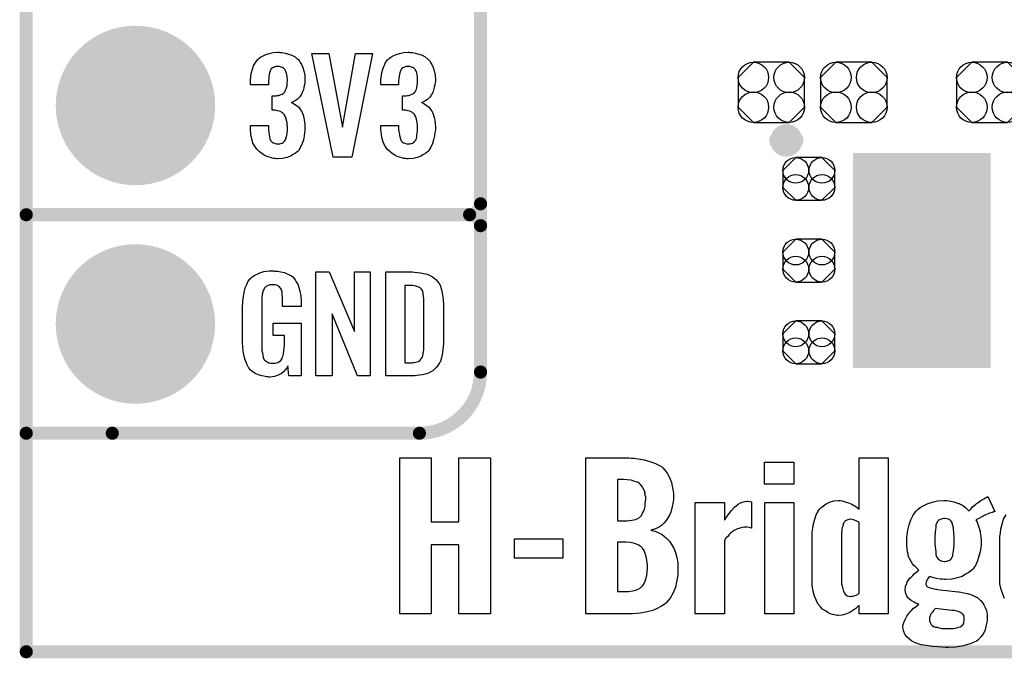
# Model space of a CAD drawing. Extents: x -0.07 to 0.95, y -0.15 to 1.54.
# Tile 1 of 12: x -0.05 to 0.4, y -0.15 to 0.14. Entities that reach past the tile are written whole.
import ezdxf

# ---------------------------------------------------------------- set-up
doc = ezdxf.new("R2010")
doc.units = 0
doc.layers.get('0').update_dxf_attribs({"linetype": 'CONTINUOUS'})
for name, color, linetype in [('gko', 6, 'CONTINUOUS'), ('gto', 2, 'CONTINUOUS'), ('gts', 1, 'CONTINUOUS')]:
    doc.layers.add(name, color=color, linetype=linetype)

# ---------------------------------------------------------------- blocks, each defined once
blk = doc.blocks.new('D33')
at = {"const_width": 0.003}
blk.add_lwpolyline([(-0.0015, 0, 1), (0.0015, 0, 1)], format="xyb", close=True, dxfattribs=at)
blk = doc.blocks.new('D82')
at = {"const_width": 0.00395}
blk.add_lwpolyline([(-0.001975, 0, 1), (0.001975, 0, 1)], format="xyb", close=True, dxfattribs=at)
blk = doc.blocks.new('D71')
at = {"const_width": 0.0984}
blk.add_lwpolyline([(-0.0315, 0), (0.0315, 0)], dxfattribs=at)
blk = doc.blocks.new('D87')
blk.add_lwpolyline([(0.006, 0.0098), (-0.006, 0.0098), (-0.0119, 0.0039), (-0.0119, -0.0039), (-0.006, -0.0098), (0.006, -0.0098), (0.0119, -0.0039), (0.0119, 0.0039)], close=True)
for centre in [(-0.006, 0.0039), (0.006, 0.0039), (-0.006, -0.0039), (0.006, -0.0039)]:
    blk.add_circle(centre, 0.0059)
blk = doc.blocks.new('D88')
blk.add_lwpolyline([(-0.0152, 0.0068), (-0.0152, -0.0068), (-0.0082, -0.0138), (0.0082, -0.0138), (0.0152, -0.0068), (0.0152, 0.0068), (0.0082, 0.0138), (-0.0082, 0.0138)], close=True)
for centre in [(-0.0082, 0.0068), (0.0082, 0.0068), (-0.0082, -0.0068), (0.0082, -0.0068)]:
    blk.add_circle(centre, 0.007)
blk = doc.blocks.new('D53')
at = {"const_width": 0.0365}
blk.add_lwpolyline([(-0.01825, 0, 1), (0.01825, 0, 1)], format="xyb", close=True, dxfattribs=at)

msp = doc.modelspace()

# ---------------------------------------------------------------- linework, layer by layer
at = {"layer": 'gko', "color": 6, "const_width": 0.006}
for points in [[(-0.05, -0.15), (-0.05, 1.45)], [(-0.05, -0.15), (0.85, -0.15)]]:
    msp.add_lwpolyline(points, dxfattribs=at)
at = {"layer": 'gto', "color": 2}
for points, const_width in [([(0.158, -0.022), (0.158, 0.722)], 0.006), ([(0.158, 0.055), (0.158, 0.145)], 0.006), ([(0.2941, 0.084), (0.2941, 0.084)], 0.007), ([(0.3019, 0.084), (0.3019, 0.084)], 0.007), ([(0.3019, 0.084), (0.3019, 0.084)], 0.007), ([(-0.05, 0.05), (0.153, 0.05)], 0.006), ([(-0.05, 0.05), (0.153, 0.05)], 0.006), ([(0.153, 0.05), (0.153, 0.05)], 0.006), ([(0.153, 0.05), (0.153, 0.05)], 0.006), ([(0.158, 0.045), (0.158, 0.045)], 0.006), ([(0.158, 0.045), (0.158, 0.045)], 0.006), ([(0.158, 0.045), (0.158, 0.045)], 0.006), ([(0.158, 0.045), (0.158, 0.045)], 0.006), ([(-0.05, -0.05), (-0.0106, -0.05)], 0.006), ([(-0.05, -0.05), (0.13, -0.05)], 0.006), ([(0.13, -0.05), (0.13, -0.05)], 0.006), ([(0.13, -0.05), (0.13, -0.05)], 0.006)]:
    msp.add_lwpolyline(points, dxfattribs=dict(at, const_width=const_width))
for points in [[(0.0661, 0.1243), (0.0672, 0.1242), (0.0685, 0.124), (0.07, 0.1235), (0.0716, 0.123), (0.0731, 0.1222), (0.0744, 0.1211), (0.0746, 0.121), (0.0749, 0.1206), (0.0754, 0.1197), (0.076, 0.1187), (0.0766, 0.1174), (0.0771, 0.1159), (0.0775, 0.1139), (0.0776, 0.1118), (0.0776, 0.1116), (0.0776, 0.1111), (0.0775, 0.1103), (0.0774, 0.1094), (0.0771, 0.1083), (0.0769, 0.1071), (0.0764, 0.106), (0.0759, 0.1049), (0.0758, 0.1048), (0.0756, 0.1044), (0.0752, 0.1039), (0.0746, 0.1034), (0.074, 0.1028), (0.0733, 0.1023), (0.0723, 0.1017), (0.0713, 0.1013), (0.0714, 0.1013), (0.0718, 0.1012), (0.0723, 0.1009), (0.073, 0.1005), (0.0737, 0.1), (0.0746, 0.0993), (0.0753, 0.0985), (0.0759, 0.0975), (0.076, 0.0975), (0.0762, 0.0971), (0.0765, 0.0964), (0.0768, 0.0956), (0.0771, 0.0945), (0.0773, 0.0932), (0.0775, 0.0916), (0.0776, 0.09), (0.0776, 0.0899), (0.0776, 0.0897), (0.0776, 0.0893), (0.0776, 0.0889), (0.0775, 0.0883), (0.0774, 0.0876), (0.0772, 0.0861), (0.0769, 0.0843), (0.0763, 0.0826), (0.0756, 0.0809), (0.0746, 0.0793), (0.0745, 0.0791), (0.074, 0.0788), (0.0733, 0.0781), (0.0722, 0.0775), (0.071, 0.0768), (0.0694, 0.0762), (0.0674, 0.0758), (0.0652, 0.0756), (0.0647, 0.0756), (0.0641, 0.0757), (0.0633, 0.0758), (0.0623, 0.076), (0.0612, 0.0764), (0.0601, 0.0767), (0.059, 0.0773), (0.0578, 0.078), (0.0567, 0.079), (0.0556, 0.08), (0.0547, 0.0814), (0.0538, 0.0828), (0.0533, 0.0847), (0.0529, 0.0867), (0.0527, 0.0891), (0.0527, 0.0908), (0.0609, 0.0908), (0.0609, 0.0894), (0.0609, 0.0892), (0.0609, 0.0889), (0.061, 0.0881), (0.0611, 0.0874), (0.0613, 0.0856), (0.0616, 0.0848), (0.0619, 0.084), (0.062, 0.084), (0.0621, 0.0838), (0.0623, 0.0835), (0.0626, 0.0832), (0.0631, 0.0829), (0.0637, 0.0827), (0.0645, 0.0825), (0.0653, 0.0824), (0.0657, 0.0824), (0.0661, 0.0825), (0.0666, 0.0826), (0.0672, 0.0828), (0.0677, 0.0831), (0.0683, 0.0836), (0.0686, 0.0841), (0.0686, 0.0842), (0.0688, 0.0845), (0.0689, 0.085), (0.0691, 0.0855), (0.0693, 0.0864), (0.0694, 0.0873), (0.0696, 0.0885), (0.0696, 0.0898), (0.0696, 0.09), (0.0696, 0.0904), (0.0695, 0.0911), (0.0694, 0.092), (0.069, 0.0938), (0.0687, 0.0948), (0.0683, 0.0956), (0.0682, 0.0957), (0.068, 0.096), (0.0677, 0.0963), (0.0672, 0.0966), (0.0667, 0.0971), (0.066, 0.0974), (0.065, 0.0976), (0.064, 0.0978), (0.0626, 0.0978), (0.0626, 0.1044), (0.0644, 0.1044), (0.0649, 0.1045), (0.0656, 0.1046), (0.0663, 0.1048), (0.0671, 0.1051), (0.0677, 0.1055), (0.0683, 0.1061), (0.0684, 0.1062), (0.0685, 0.1063), (0.0686, 0.1068), (0.0689, 0.1074), (0.0692, 0.1081), (0.0694, 0.1091), (0.0695, 0.1102), (0.0696, 0.1115), (0.0696, 0.1117), (0.0696, 0.1121), (0.0695, 0.1126), (0.0695, 0.1133), (0.0691, 0.1148), (0.0689, 0.1156), (0.0685, 0.1162), (0.0685, 0.1163), (0.0684, 0.1165), (0.0681, 0.1168), (0.0678, 0.1171), (0.0673, 0.1173), (0.0667, 0.1176), (0.066, 0.1178), (0.0651, 0.1179), (0.0648, 0.1179), (0.0643, 0.1178), (0.0638, 0.1177), (0.0633, 0.1174), (0.0627, 0.1172), (0.0622, 0.1167), (0.0618, 0.1161), (0.0618, 0.116), (0.0617, 0.1159), (0.0615, 0.1154), (0.0613, 0.1149), (0.0612, 0.1142), (0.0611, 0.1134), (0.061, 0.1123), (0.0609, 0.1111), (0.0609, 0.1094), (0.0527, 0.1094), (0.0527, 0.1116), (0.0527, 0.1117), (0.0527, 0.1119), (0.0527, 0.1122), (0.0528, 0.1126), (0.0529, 0.1137), (0.0531, 0.1151), (0.0536, 0.1166), (0.0541, 0.1182), (0.0549, 0.1197), (0.056, 0.121), (0.0562, 0.1212), (0.0566, 0.1216), (0.0573, 0.1221), (0.0584, 0.1227), (0.0597, 0.1234), (0.0612, 0.1238), (0.063, 0.1242), (0.0651, 0.1244), (0.0657, 0.1244), (0.0661, 0.1243)], [(0.099, 0.0763), (0.0905, 0.0763), (0.0808, 0.1238), (0.0885, 0.1238), (0.0948, 0.0901), (0.1007, 0.1238), (0.1085, 0.1238), (0.099, 0.0763)], [(0.1258, 0.1243), (0.1269, 0.1242), (0.1282, 0.124), (0.1297, 0.1235), (0.1313, 0.123), (0.1327, 0.1222), (0.134, 0.1211), (0.1342, 0.121), (0.1346, 0.1206), (0.1351, 0.1197), (0.1357, 0.1187), (0.1363, 0.1174), (0.1368, 0.1159), (0.1372, 0.1139), (0.1373, 0.1118), (0.1373, 0.1116), (0.1373, 0.1111), (0.1372, 0.1103), (0.1371, 0.1094), (0.1368, 0.1083), (0.1365, 0.1071), (0.1361, 0.106), (0.1355, 0.1049), (0.1354, 0.1048), (0.1352, 0.1044), (0.1349, 0.1039), (0.1343, 0.1034), (0.1337, 0.1028), (0.1329, 0.1023), (0.132, 0.1017), (0.131, 0.1013), (0.1311, 0.1013), (0.1314, 0.1012), (0.132, 0.1009), (0.1326, 0.1005), (0.1334, 0.1), (0.1342, 0.0993), (0.135, 0.0985), (0.1356, 0.0975), (0.1357, 0.0975), (0.1359, 0.0971), (0.1362, 0.0964), (0.1364, 0.0956), (0.1367, 0.0945), (0.137, 0.0932), (0.1372, 0.0916), (0.1373, 0.09), (0.1373, 0.0899), (0.1373, 0.0897), (0.1373, 0.0893), (0.1373, 0.0889), (0.1372, 0.0883), (0.1371, 0.0876), (0.1369, 0.0861), (0.1365, 0.0843), (0.136, 0.0826), (0.1352, 0.0809), (0.1342, 0.0793), (0.1341, 0.0791), (0.1337, 0.0788), (0.1329, 0.0781), (0.1319, 0.0775), (0.1306, 0.0768), (0.129, 0.0762), (0.1271, 0.0758), (0.1249, 0.0756), (0.1243, 0.0756), (0.1238, 0.0757), (0.1229, 0.0758), (0.122, 0.076), (0.1209, 0.0764), (0.1198, 0.0767), (0.1187, 0.0773), (0.1175, 0.078), (0.1164, 0.079), (0.1153, 0.08), (0.1143, 0.0814), (0.1135, 0.0828), (0.1129, 0.0847), (0.1126, 0.0867), (0.1124, 0.0891), (0.1124, 0.0908), (0.1205, 0.0908), (0.1205, 0.0894), (0.1205, 0.0892), (0.1205, 0.0889), (0.1206, 0.0881), (0.1207, 0.0874), (0.121, 0.0856), (0.1213, 0.0848), (0.1215, 0.084), (0.1216, 0.084), (0.1217, 0.0838), (0.122, 0.0835), (0.1223, 0.0832), (0.1227, 0.0829), (0.1234, 0.0827), (0.1241, 0.0825), (0.125, 0.0824), (0.1253, 0.0824), (0.1258, 0.0825), (0.1263, 0.0826), (0.1268, 0.0828), (0.1274, 0.0831), (0.1279, 0.0836), (0.1283, 0.0841), (0.1283, 0.0842), (0.1285, 0.0845), (0.1286, 0.085), (0.1288, 0.0855), (0.1289, 0.0864), (0.129, 0.0873), (0.1292, 0.0885), (0.1292, 0.0898), (0.1292, 0.09), (0.1292, 0.0904), (0.1291, 0.0911), (0.129, 0.092), (0.1287, 0.0938), (0.1284, 0.0948), (0.1279, 0.0956), (0.1278, 0.0957), (0.1277, 0.096), (0.1274, 0.0963), (0.1269, 0.0966), (0.1264, 0.0971), (0.1256, 0.0974), (0.1247, 0.0976), (0.1237, 0.0978), (0.1223, 0.0978), (0.1223, 0.1044), (0.124, 0.1044), (0.1246, 0.1045), (0.1252, 0.1046), (0.126, 0.1048), (0.1267, 0.1051), (0.1274, 0.1055), (0.1279, 0.1061), (0.128, 0.1062), (0.1281, 0.1063), (0.1283, 0.1068), (0.1286, 0.1074), (0.1289, 0.1081), (0.129, 0.1091), (0.1291, 0.1102), (0.1292, 0.1115), (0.1292, 0.1117), (0.1292, 0.1121), (0.1291, 0.1126), (0.1291, 0.1133), (0.1288, 0.1148), (0.1286, 0.1156), (0.1282, 0.1162), (0.1282, 0.1163), (0.128, 0.1165), (0.1277, 0.1168), (0.1275, 0.1171), (0.127, 0.1173), (0.1264, 0.1176), (0.1256, 0.1178), (0.1248, 0.1179), (0.1244, 0.1179), (0.124, 0.1178), (0.1235, 0.1177), (0.1229, 0.1174), (0.1224, 0.1172), (0.1218, 0.1167), (0.1215, 0.1161), (0.1215, 0.116), (0.1214, 0.1159), (0.1212, 0.1154), (0.121, 0.1149), (0.1209, 0.1142), (0.1207, 0.1134), (0.1206, 0.1123), (0.1205, 0.1111), (0.1205, 0.1094), (0.1124, 0.1094), (0.1124, 0.1116), (0.1124, 0.1117), (0.1124, 0.1119), (0.1124, 0.1122), (0.1125, 0.1126), (0.1126, 0.1137), (0.1128, 0.1151), (0.1132, 0.1166), (0.1138, 0.1182), (0.1145, 0.1197), (0.1156, 0.121), (0.1158, 0.1212), (0.1163, 0.1216), (0.1169, 0.1221), (0.118, 0.1227), (0.1193, 0.1234), (0.1209, 0.1238), (0.1227, 0.1242), (0.1248, 0.1244), (0.1253, 0.1244), (0.1258, 0.1243)], [(0.0637, 0.0242), (0.0644, 0.0242), (0.065, 0.0241), (0.0665, 0.0239), (0.0682, 0.0235), (0.0698, 0.0228), (0.0714, 0.022), (0.0721, 0.0215), (0.0727, 0.0208), (0.0728, 0.0206), (0.0732, 0.0202), (0.0736, 0.0193), (0.0743, 0.0182), (0.0748, 0.0167), (0.0753, 0.015), (0.0757, 0.0129), (0.0758, 0.0105), (0.0758, 0.008), (0.0674, 0.008), (0.0674, 0.0106), (0.0674, 0.0107), (0.0674, 0.0111), (0.0674, 0.0116), (0.0674, 0.0121), (0.0672, 0.0134), (0.0672, 0.0142), (0.0671, 0.0147), (0.0671, 0.0148), (0.067, 0.015), (0.067, 0.0153), (0.0668, 0.0156), (0.0664, 0.0164), (0.0658, 0.0171), (0.0656, 0.0172), (0.0653, 0.0174), (0.065, 0.0176), (0.0646, 0.0177), (0.064, 0.0179), (0.0635, 0.0179), (0.0623, 0.0179), (0.062, 0.0179), (0.0615, 0.0179), (0.0604, 0.0175), (0.0599, 0.0172), (0.0595, 0.0168), (0.0593, 0.0167), (0.0589, 0.0161), (0.0585, 0.0153), (0.0581, 0.0142), (0.0581, 0.0141), (0.0581, 0.0139), (0.058, 0.0135), (0.058, 0.013), (0.0579, 0.0124), (0.0579, 0.0117), (0.0578, 0.0108), (0.0578, 0.0099), (0.0578, -0.01), (0.0578, -0.0102), (0.0578, -0.0106), (0.0579, -0.0114), (0.0579, -0.0123), (0.0581, -0.0132), (0.0583, -0.0142), (0.0585, -0.0153), (0.0588, -0.0161), (0.0589, -0.0162), (0.059, -0.0164), (0.0594, -0.0167), (0.0598, -0.017), (0.0603, -0.0174), (0.0611, -0.0178), (0.0619, -0.0179), (0.0629, -0.018), (0.0634, -0.018), (0.0639, -0.0179), (0.0646, -0.0178), (0.0652, -0.0176), (0.0659, -0.0172), (0.0665, -0.0167), (0.067, -0.016), (0.0671, -0.0159), (0.0672, -0.0156), (0.0673, -0.0151), (0.0676, -0.0144), (0.0678, -0.0135), (0.068, -0.0124), (0.0681, -0.0111), (0.0682, -0.0096), (0.0682, -0.0052), (0.0631, -0.0052), (0.0631, 0.0003), (0.0759, 0.0003), (0.0759, -0.0238), (0.0703, -0.0238), (0.0697, -0.0191), (0.0697, -0.0192), (0.0697, -0.0193), (0.0693, -0.02), (0.0687, -0.0208), (0.0679, -0.0217), (0.0668, -0.0227), (0.0654, -0.0235), (0.0637, -0.0241), (0.0627, -0.0242), (0.0617, -0.0243), (0.0611, -0.0243), (0.0606, -0.0242), (0.06, -0.0242), (0.0594, -0.0241), (0.058, -0.0238), (0.0563, -0.0233), (0.0548, -0.0226), (0.0533, -0.0216), (0.0525, -0.021), (0.052, -0.0203), (0.052, -0.0202), (0.0519, -0.0201), (0.0517, -0.0198), (0.0515, -0.0195), (0.0513, -0.0191), (0.0511, -0.0185), (0.0508, -0.0179), (0.0505, -0.0172), (0.0502, -0.0164), (0.05, -0.0154), (0.0495, -0.0134), (0.0491, -0.0109), (0.049, -0.0081), (0.049, 0.0079), (0.049, 0.008), (0.049, 0.0082), (0.049, 0.0086), (0.0491, 0.0092), (0.0491, 0.0099), (0.0492, 0.0106), (0.0494, 0.0125), (0.0498, 0.0144), (0.0503, 0.0165), (0.0511, 0.0184), (0.0515, 0.0193), (0.0521, 0.0202), (0.0521, 0.0203), (0.0523, 0.0203), (0.0526, 0.0208), (0.0535, 0.0215), (0.0546, 0.0223), (0.056, 0.023), (0.0569, 0.0234), (0.0578, 0.0237), (0.0588, 0.024), (0.06, 0.0241), (0.0612, 0.0243), (0.0633, 0.0243), (0.0637, 0.0242)], [(0.1074, -0.0238), (0.1017, -0.0238), (0.09, 0.0046), (0.09, -0.0238), (0.0826, -0.0238), (0.0826, 0.0238), (0.0887, 0.0238), (0.1003, -0.0034), (0.1003, 0.0238), (0.1074, 0.0238), (0.1074, -0.0238)], [(0.1278, 0.0237), (0.1291, 0.0236), (0.1306, 0.0234), (0.1321, 0.0231), (0.1336, 0.0228), (0.1349, 0.0222), (0.1351, 0.0221), (0.1354, 0.0219), (0.136, 0.0216), (0.1367, 0.021), (0.1375, 0.0203), (0.1383, 0.0195), (0.139, 0.0185), (0.1396, 0.0174), (0.1397, 0.0172), (0.1398, 0.0168), (0.14, 0.0161), (0.1403, 0.0152), (0.1405, 0.014), (0.1408, 0.0125), (0.1409, 0.0108), (0.141, 0.009), (0.141, -0.0083), (0.141, -0.0084), (0.141, -0.0086), (0.141, -0.0089), (0.141, -0.0093), (0.1409, -0.0103), (0.1408, -0.0115), (0.1406, -0.0129), (0.1404, -0.0143), (0.14, -0.0158), (0.1396, -0.0171), (0.1395, -0.0173), (0.1393, -0.0177), (0.1389, -0.0182), (0.1385, -0.019), (0.1378, -0.0198), (0.1371, -0.0206), (0.1361, -0.0214), (0.135, -0.0221), (0.1348, -0.0222), (0.1344, -0.0224), (0.1337, -0.0227), (0.1326, -0.0229), (0.1314, -0.0232), (0.1299, -0.0235), (0.1281, -0.0237), (0.1262, -0.0238), (0.1146, -0.0238), (0.1146, 0.0238), (0.1268, 0.0238), (0.1278, 0.0237)], [(0.1269, 0.0176), (0.1233, 0.0176), (0.1233, -0.0178), (0.1265, -0.0178), (0.127, -0.0177), (0.1276, -0.0177), (0.1289, -0.0173), (0.1296, -0.0171), (0.1302, -0.0167), (0.1302, -0.0167), (0.1303, -0.0166), (0.1308, -0.016), (0.1314, -0.0152), (0.1315, -0.0146), (0.1317, -0.014), (0.1317, -0.0139), (0.1318, -0.0136), (0.1318, -0.0132), (0.1319, -0.0127), (0.132, -0.0119), (0.132, -0.011), (0.1321, -0.0099), (0.1321, -0.0087), (0.1321, 0.0095), (0.1321, 0.0097), (0.1321, 0.0101), (0.1321, 0.0106), (0.1321, 0.0113), (0.1319, 0.0129), (0.1318, 0.0137), (0.1317, 0.0143), (0.1317, 0.0144), (0.1316, 0.0146), (0.1315, 0.0149), (0.1314, 0.0153), (0.1308, 0.0161), (0.1304, 0.0165), (0.13, 0.0167), (0.1299, 0.0167), (0.1297, 0.0168), (0.1294, 0.017), (0.1289, 0.0172), (0.1284, 0.0173), (0.1277, 0.0175), (0.1269, 0.0176)], [(0.1626, -0.1326), (0.1481, -0.1326), (0.1481, -0.1011), (0.1354, -0.1011), (0.1354, -0.1326), (0.121, -0.1326), (0.121, -0.0613), (0.1354, -0.0613), (0.1354, -0.0905), (0.1481, -0.0905), (0.1481, -0.0613), (0.1626, -0.0613), (0.1626, -0.1326)], [(0.2269, -0.0614), (0.228, -0.0614), (0.2302, -0.0617), (0.2329, -0.0622), (0.2355, -0.0629), (0.2381, -0.0639), (0.2405, -0.0651), (0.2408, -0.0653), (0.2415, -0.0658), (0.2423, -0.0669), (0.2434, -0.0683), (0.2445, -0.0703), (0.2454, -0.0726), (0.2458, -0.0742), (0.2461, -0.0757), (0.2463, -0.0774), (0.2463, -0.0792), (0.2463, -0.0793), (0.2463, -0.0797), (0.2463, -0.0804), (0.2462, -0.0812), (0.2461, -0.0823), (0.2458, -0.0835), (0.2451, -0.0861), (0.2445, -0.0875), (0.2438, -0.0887), (0.243, -0.09), (0.2419, -0.0912), (0.2408, -0.0922), (0.2394, -0.0932), (0.2377, -0.0939), (0.2359, -0.0943), (0.2361, -0.0943), (0.2365, -0.0944), (0.237, -0.0946), (0.2379, -0.0948), (0.2388, -0.0953), (0.24, -0.0957), (0.2411, -0.0964), (0.2422, -0.0972), (0.2433, -0.0982), (0.2445, -0.0994), (0.2455, -0.1009), (0.2465, -0.1026), (0.2473, -0.1046), (0.2479, -0.1068), (0.2483, -0.1093), (0.2484, -0.1122), (0.2484, -0.1123), (0.2484, -0.1126), (0.2484, -0.1132), (0.2483, -0.1139), (0.2483, -0.1147), (0.2481, -0.1157), (0.2477, -0.118), (0.2472, -0.1205), (0.2462, -0.123), (0.2448, -0.1255), (0.243, -0.1276), (0.2427, -0.1279), (0.242, -0.1284), (0.2408, -0.1291), (0.2391, -0.1301), (0.2369, -0.1311), (0.2343, -0.1318), (0.2312, -0.1323), (0.2276, -0.1326), (0.2062, -0.1326), (0.2062, -0.0613), (0.2261, -0.0613), (0.2269, -0.0614)], [(0.3447, -0.1326), (0.3314, -0.1326), (0.3314, -0.1288), (0.3313, -0.129), (0.3306, -0.1295), (0.3298, -0.1302), (0.3285, -0.1311), (0.3271, -0.132), (0.3255, -0.1327), (0.3236, -0.1333), (0.3218, -0.1334), (0.3213, -0.1334), (0.3207, -0.1333), (0.3199, -0.1331), (0.3191, -0.1329), (0.3181, -0.1326), (0.317, -0.132), (0.3159, -0.1313), (0.3146, -0.1305), (0.3137, -0.1294), (0.3125, -0.128), (0.3117, -0.1263), (0.3109, -0.1245), (0.3103, -0.1223), (0.3099, -0.1197), (0.3098, -0.1168), (0.3098, -0.098), (0.3098, -0.0979), (0.3098, -0.0976), (0.3098, -0.0972), (0.3098, -0.0968), (0.3099, -0.0953), (0.3102, -0.0935), (0.3105, -0.0915), (0.311, -0.0894), (0.3117, -0.0873), (0.3127, -0.0855), (0.3128, -0.0854), (0.3132, -0.0848), (0.3139, -0.084), (0.315, -0.0832), (0.3163, -0.0823), (0.3178, -0.0815), (0.3198, -0.081), (0.3218, -0.0808), (0.3227, -0.0808), (0.3236, -0.081), (0.3249, -0.0814), (0.3264, -0.0818), (0.328, -0.0825), (0.3298, -0.0835), (0.3314, -0.0848), (0.3314, -0.0613), (0.3447, -0.0613), (0.3447, -0.1326)], [(0.3014, -0.0733), (0.288, -0.0733), (0.288, -0.0633), (0.3014, -0.0633), (0.3014, -0.0733)], [(0.2234, -0.0712), (0.2207, -0.0712), (0.2207, -0.0901), (0.2252, -0.0901), (0.2262, -0.09), (0.2273, -0.0898), (0.2284, -0.0896), (0.2297, -0.0891), (0.2308, -0.0886), (0.2316, -0.0878), (0.2318, -0.0876), (0.2319, -0.0873), (0.2322, -0.0866), (0.2326, -0.0858), (0.233, -0.0848), (0.2333, -0.0835), (0.2334, -0.0819), (0.2336, -0.0801), (0.2336, -0.0798), (0.2336, -0.0793), (0.2334, -0.0785), (0.2333, -0.0775), (0.233, -0.0764), (0.2325, -0.0753), (0.2319, -0.0742), (0.2311, -0.0733), (0.2309, -0.0732), (0.2307, -0.073), (0.2301, -0.0726), (0.2293, -0.0722), (0.2282, -0.0719), (0.2269, -0.0715), (0.2252, -0.0714), (0.2234, -0.0712)], [(0.2812, -0.0812), (0.282, -0.0814), (0.282, -0.0935), (0.2819, -0.0935), (0.2817, -0.0933), (0.281, -0.0932), (0.2801, -0.093), (0.2785, -0.093), (0.278, -0.0932), (0.2773, -0.0933), (0.2756, -0.0937), (0.2738, -0.0947), (0.2737, -0.0947), (0.2734, -0.095), (0.273, -0.0953), (0.2724, -0.0958), (0.2719, -0.0964), (0.2712, -0.0972), (0.2703, -0.098), (0.2697, -0.0991), (0.2697, -0.1326), (0.2563, -0.1326), (0.2563, -0.0817), (0.2697, -0.0817), (0.2697, -0.0898), (0.2699, -0.0896), (0.2701, -0.0891), (0.2705, -0.0886), (0.2715, -0.0872), (0.2727, -0.0855), (0.2742, -0.0839), (0.276, -0.0825), (0.277, -0.0819), (0.278, -0.0815), (0.279, -0.0812), (0.2801, -0.0811), (0.2806, -0.0811), (0.2812, -0.0812)], [(0.3935, -0.0858), (0.3932, -0.086), (0.3928, -0.086), (0.3924, -0.0862), (0.391, -0.0866), (0.389, -0.0875), (0.3889, -0.0875), (0.3886, -0.0876), (0.3881, -0.0879), (0.3875, -0.0882), (0.3861, -0.089), (0.3847, -0.0897), (0.3849, -0.09), (0.3853, -0.0907), (0.3858, -0.0921), (0.3864, -0.0939), (0.3864, -0.094), (0.3865, -0.0943), (0.3867, -0.0948), (0.3868, -0.0955), (0.3869, -0.0964), (0.3871, -0.0973), (0.3872, -0.0996), (0.3872, -0.0997), (0.3872, -0.1), (0.3872, -0.1004), (0.3872, -0.1009), (0.3871, -0.1023), (0.3867, -0.1043), (0.3862, -0.1062), (0.3856, -0.1084), (0.3846, -0.1105), (0.3832, -0.1123), (0.3831, -0.1125), (0.3825, -0.113), (0.3815, -0.1137), (0.3801, -0.1145), (0.3785, -0.1155), (0.3764, -0.1162), (0.3739, -0.1168), (0.371, -0.1169), (0.3703, -0.1169), (0.3695, -0.1168), (0.3685, -0.1168), (0.3674, -0.1166), (0.3661, -0.1164), (0.3635, -0.1155), (0.3633, -0.1157), (0.3632, -0.1159), (0.3629, -0.1164), (0.3625, -0.1169), (0.362, -0.1182), (0.3618, -0.1187), (0.3618, -0.1193), (0.362, -0.1195), (0.3621, -0.1198), (0.3624, -0.1201), (0.3629, -0.1204), (0.3638, -0.1208), (0.3649, -0.1211), (0.3664, -0.1213), (0.3668, -0.1213), (0.3674, -0.1215), (0.3683, -0.1216), (0.3697, -0.1218), (0.3715, -0.122), (0.3726, -0.1222), (0.3739, -0.1223), (0.3753, -0.1225), (0.3768, -0.1226), (0.3771, -0.1226), (0.3779, -0.1227), (0.3793, -0.123), (0.3808, -0.1234), (0.3825, -0.1238), (0.3842, -0.1245), (0.3857, -0.1254), (0.3869, -0.1265), (0.3871, -0.1266), (0.3874, -0.127), (0.3879, -0.1277), (0.3885, -0.1286), (0.389, -0.1298), (0.3896, -0.1312), (0.3899, -0.1329), (0.39, -0.1348), (0.39, -0.1351), (0.39, -0.1359), (0.3897, -0.137), (0.3894, -0.1384), (0.389, -0.14), (0.3882, -0.1416), (0.3872, -0.1431), (0.3858, -0.1445), (0.3857, -0.1447), (0.385, -0.1451), (0.384, -0.1456), (0.3826, -0.1462), (0.3807, -0.1469), (0.3783, -0.1474), (0.3756, -0.1479), (0.3722, -0.148), (0.3708, -0.148), (0.3692, -0.1479), (0.3671, -0.1477), (0.3647, -0.1476), (0.3622, -0.1472), (0.3597, -0.1468), (0.3574, -0.1461), (0.3571, -0.1459), (0.3564, -0.1456), (0.3554, -0.1452), (0.3545, -0.1444), (0.3534, -0.1434), (0.3524, -0.1422), (0.3517, -0.1405), (0.3515, -0.1395), (0.3514, -0.1386), (0.3514, -0.1383), (0.3515, -0.1376), (0.3518, -0.1366), (0.3524, -0.1352), (0.3532, -0.1337), (0.3545, -0.1319), (0.3553, -0.1311), (0.3563, -0.1301), (0.3574, -0.1293), (0.3586, -0.1283), (0.3585, -0.1283), (0.3581, -0.128), (0.3575, -0.1279), (0.3568, -0.1275), (0.3552, -0.1266), (0.3545, -0.1261), (0.3538, -0.1255), (0.3538, -0.1254), (0.3535, -0.1252), (0.3531, -0.1244), (0.3527, -0.1233), (0.3524, -0.1218), (0.3524, -0.1216), (0.3524, -0.1213), (0.3525, -0.1208), (0.3525, -0.1202), (0.3531, -0.1187), (0.3534, -0.118), (0.3539, -0.1172), (0.354, -0.117), (0.3542, -0.1168), (0.3546, -0.1164), (0.3552, -0.1158), (0.3559, -0.1151), (0.3565, -0.1144), (0.3586, -0.1126), (0.3585, -0.1125), (0.3582, -0.1122), (0.3577, -0.1118), (0.3571, -0.1112), (0.3564, -0.1105), (0.3557, -0.1097), (0.3545, -0.1076), (0.3545, -0.1075), (0.3542, -0.1071), (0.354, -0.1064), (0.3538, -0.1054), (0.3535, -0.1043), (0.3534, -0.1029), (0.3531, -0.1014), (0.3531, -0.0996), (0.3531, -0.0994), (0.3531, -0.0991), (0.3531, -0.0986), (0.3532, -0.098), (0.3534, -0.0964), (0.3536, -0.0943), (0.3542, -0.0919), (0.355, -0.0897), (0.356, -0.0875), (0.3575, -0.0855), (0.3578, -0.0854), (0.3583, -0.0848), (0.3593, -0.084), (0.3607, -0.0832), (0.3625, -0.0823), (0.3647, -0.0815), (0.3672, -0.081), (0.3701, -0.0808), (0.3715, -0.0808), (0.3725, -0.081), (0.3747, -0.0814), (0.3769, -0.0821), (0.3771, -0.0821), (0.3775, -0.0823), (0.3779, -0.0826), (0.3786, -0.0829), (0.3801, -0.084), (0.3815, -0.0855), (0.3818, -0.0853), (0.3824, -0.0847), (0.3833, -0.0837), (0.3846, -0.0826), (0.3847, -0.0825), (0.3849, -0.0823), (0.3858, -0.0817), (0.3871, -0.0808), (0.3885, -0.08), (0.3903, -0.079), (0.3935, -0.0858)], [(0.3014, -0.1326), (0.2881, -0.1326), (0.2881, -0.0817), (0.3014, -0.0817), (0.3014, -0.1326)], [(0.3273, -0.0894), (0.327, -0.0894), (0.3261, -0.0897), (0.325, -0.0901), (0.3246, -0.0907), (0.3242, -0.0912), (0.3242, -0.0914), (0.3241, -0.0915), (0.3239, -0.0919), (0.3238, -0.0925), (0.3235, -0.0932), (0.3234, -0.094), (0.3232, -0.0961), (0.3232, -0.1177), (0.3232, -0.1179), (0.3232, -0.118), (0.3232, -0.1189), (0.3235, -0.12), (0.3238, -0.1212), (0.3242, -0.1225), (0.3249, -0.1236), (0.3259, -0.1244), (0.3266, -0.1245), (0.3273, -0.1247), (0.3275, -0.1247), (0.328, -0.1245), (0.3285, -0.1245), (0.3299, -0.1241), (0.3314, -0.1233), (0.3314, -0.0908), (0.3313, -0.0908), (0.331, -0.0905), (0.3306, -0.0904), (0.33, -0.0901), (0.3288, -0.0897), (0.3273, -0.0894)], [(0.3704, -0.089), (0.37, -0.089), (0.3695, -0.0891), (0.3689, -0.0893), (0.3682, -0.0896), (0.3676, -0.09), (0.3671, -0.0905), (0.3667, -0.0914), (0.3667, -0.0915), (0.3665, -0.0918), (0.3664, -0.0923), (0.3664, -0.0932), (0.3663, -0.0941), (0.3661, -0.0955), (0.366, -0.0971), (0.366, -0.099), (0.366, -0.0993), (0.366, -0.0998), (0.366, -0.1008), (0.3661, -0.1019), (0.3664, -0.1043), (0.3665, -0.1055), (0.3668, -0.1065), (0.3668, -0.1066), (0.367, -0.1068), (0.3675, -0.1076), (0.3681, -0.108), (0.3686, -0.1083), (0.3695, -0.1086), (0.3703, -0.1087), (0.3707, -0.1087), (0.3713, -0.1086), (0.3718, -0.1084), (0.3725, -0.1082), (0.3731, -0.1079), (0.3736, -0.1073), (0.374, -0.1066), (0.374, -0.1065), (0.3742, -0.1062), (0.3743, -0.1057), (0.3744, -0.1048), (0.3746, -0.1039), (0.3747, -0.1025), (0.3749, -0.1009), (0.3749, -0.099), (0.3749, -0.0987), (0.3749, -0.098), (0.3749, -0.0971), (0.3747, -0.0959), (0.3746, -0.0933), (0.3743, -0.0922), (0.374, -0.0912), (0.374, -0.0911), (0.3739, -0.0908), (0.3733, -0.0901), (0.3728, -0.0897), (0.3722, -0.0893), (0.3714, -0.0891), (0.3704, -0.089)], [(0.3979, -0.1257), (0.3971, -0.1237), (0.3964, -0.1215), (0.3958, -0.1189), (0.3957, -0.1158), (0.3957, -0.0986), (0.3957, -0.0984), (0.3957, -0.0982), (0.3957, -0.0978), (0.3958, -0.0972), (0.396, -0.0957), (0.3962, -0.0937), (0.3968, -0.0916), (0.3975, -0.0894), (0.3986, -0.0873)], [(0.1957, -0.1071), (0.1735, -0.1071), (0.1735, -0.0983), (0.1957, -0.0983), (0.1957, -0.1071)], [(0.2245, -0.0998), (0.2207, -0.0998), (0.2207, -0.1225), (0.2257, -0.1225), (0.2266, -0.1223), (0.2277, -0.1222), (0.229, -0.1218), (0.2301, -0.1213), (0.2312, -0.1207), (0.2322, -0.1198), (0.2323, -0.1197), (0.2326, -0.1193), (0.2329, -0.1187), (0.2333, -0.1177), (0.2337, -0.1166), (0.2341, -0.1151), (0.2343, -0.1134), (0.2344, -0.1114), (0.2344, -0.1112), (0.2344, -0.1111), (0.2344, -0.1104), (0.2343, -0.1093), (0.2341, -0.108), (0.2338, -0.1065), (0.2334, -0.1051), (0.2329, -0.1037), (0.2322, -0.1026), (0.232, -0.1025), (0.2318, -0.1022), (0.2312, -0.1018), (0.2304, -0.1012), (0.2294, -0.1007), (0.228, -0.1003), (0.2265, -0.1), (0.2245, -0.0998)], [(0.3661, -0.1302), (0.366, -0.1305), (0.3654, -0.1311), (0.3649, -0.1319), (0.3642, -0.1327), (0.364, -0.133), (0.3639, -0.1336), (0.3636, -0.1344), (0.3635, -0.1354), (0.3635, -0.1355), (0.3635, -0.1358), (0.3638, -0.1366), (0.3643, -0.1376), (0.3647, -0.138), (0.3654, -0.1384), (0.3656, -0.1384), (0.3658, -0.1386), (0.3663, -0.1387), (0.367, -0.1388), (0.3679, -0.1391), (0.3692, -0.1393), (0.3706, -0.1394), (0.3735, -0.1394), (0.3743, -0.1393), (0.376, -0.139), (0.3769, -0.1388), (0.3776, -0.1386), (0.3778, -0.1386), (0.3779, -0.1384), (0.3786, -0.1379), (0.3792, -0.137), (0.3793, -0.1365), (0.3794, -0.1358), (0.3794, -0.1356), (0.3794, -0.1354), (0.3794, -0.1345), (0.3792, -0.1334), (0.3789, -0.1329), (0.3785, -0.1325), (0.3782, -0.1323), (0.3779, -0.1322), (0.3774, -0.1319), (0.3768, -0.1316), (0.376, -0.1315), (0.375, -0.1312), (0.3738, -0.1311), (0.3661, -0.1302)]]:
    msp.add_lwpolyline(points, dxfattribs=at)
for points, const_width in [([(0.3019, 0.084, 1), (0.2941, 0.084)], 0.007), ([(0.2941, 0.084, 1), (0.3019, 0.084)], 0.007), ([(0.153, 0.05, 0.414214), (0.158, 0.055)], 0.006), ([(0.158, 0.045, 0.414214), (0.153, 0.05)], 0.006), ([(0.158, 0.045, 0.414214), (0.153, 0.05)], 0.006), ([(0.13, -0.05, 0.414214), (0.158, -0.022)], 0.006)]:
    msp.add_lwpolyline(points, format="xyb", dxfattribs=dict(at, const_width=const_width))

# ---------------------------------------------------------------- block references
at = {"layer": 'gko'}
msp.add_blockref('D33', (-0.05, -0.15), dxfattribs=at)
msp.add_blockref('D33', (-0.05, -0.15), dxfattribs=at)
at = {"layer": 'gto'}
for name, p in [('D82', (0.2941, 0.084)), ('D82', (0.2941, 0.084)), ('D82', (0.3019, 0.084)), ('D82', (0.3019, 0.084)), ('D82', (0.3019, 0.084)), ('D82', (0.3019, 0.084)), ('D33', (0.158, 0.055)), ('D33', (0.158, 0.055)), ('D33', (-0.05, 0.05)), ('D33', (-0.05, 0.05)), ('D33', (0.153, 0.05)), ('D33', (0.153, 0.05)), ('D33', (0.153, 0.05)), ('D33', (0.153, 0.05)), ('D33', (0.153, 0.05)), ('D33', (0.153, 0.05)), ('D33', (0.153, 0.05)), ('D33', (0.158, 0.045)), ('D33', (0.158, 0.045)), ('D33', (0.158, 0.045)), ('D33', (0.158, 0.045)), ('D33', (0.158, 0.045)), ('D33', (0.158, 0.045)), ('D33', (0.158, -0.022)), ('D33', (0.158, -0.022)), ('D33', (-0.05, -0.05)), ('D33', (-0.05, -0.05)), ('D33', (-0.0106, -0.05)), ('D33', (0.13, -0.05)), ('D33', (0.13, -0.05)), ('D33', (0.13, -0.05)), ('D33', (0.13, -0.05))]:
    msp.add_blockref(name, p, dxfattribs=at)
at = {"layer": 'gts'}
for name, p in [('D53', (0, 0.1)), ('D88', (0.2911, 0.106)), ('D88', (0.3289, 0.106)), ('D88', (0.3911, 0.106)), ('D71', (0.36, 0.029)), ('D87', (0.3083, 0.0664)), ('D53', (0, 0)), ('D87', (0.3083, 0.029)), ('D87', (0.3083, -0.0084))]:
    msp.add_blockref(name, p, dxfattribs=at)

doc.saveas('drawing.dxf')
